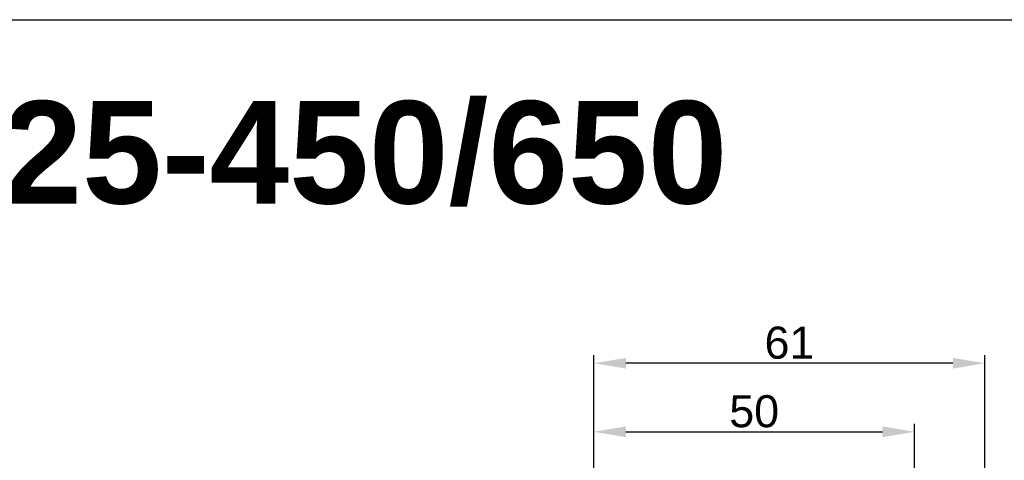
# Model space of a CAD drawing. Header units: millimetres. Extents: x 1690 to 10670, y 1931 to 4673.
# Tile 34 of 48: x 5410 to 5564, y 3528 to 3596. Entities that reach past the tile are written whole.
import ezdxf

# ---------------------------------------------------------------- set-up
doc = ezdxf.new("R2010")
doc.units = ezdxf.units.MM
doc.styles.get("Standard").update_dxf_attribs({"font": 'arial.ttf'})
doc.dimstyles.new('ISO-25', dxfattribs={"dimtxt": 2.5, "dimasz": 2.5, "dimexe": 1.25, "dimexo": 0.625, "dimtad": 1, "dimdec": 0, "dimtxsty": 'Standard', "dimcen": 2.5, "dimadec": 0, "dimazin": 0, "dimtfac": 1, "dimtdec": 0, "dimtmove": 0, "dimatfit": 3, "dimfxl": 0, "dimarcsym": 0})

# ---------------------------------------------------------------- blocks, each defined once
blk = doc.blocks.new('*D61')
at = {"color": 0, "lineweight": -2, "transparency": 16777216}
for p, q in [((5499.54355959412, 3499.803019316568), (5499.54355959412, 3533.350547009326)), ((5549.543560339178, 3499.803019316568), (5549.543560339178, 3533.350547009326)), ((5504.54355959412, 3532.100547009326), (5544.543560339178, 3532.100547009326))]:
    blk.add_line(p, q, dxfattribs=at)
at = {"color": 0, "transparency": 16777216}
for points in [[(5504.54355959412, 3532.933880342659), (5504.54355959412, 3531.267213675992), (5499.54355959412, 3532.100547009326)], [(5544.543560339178, 3532.933880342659), (5544.543560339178, 3531.267213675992), (5549.543560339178, 3532.100547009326)]]:
    blk.add_solid(points, dxfattribs=at)
at = {"layer": 'Defpoints', "color": 0, "transparency": 16777216}
for p in [(5549.543560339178, 3532.100547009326), (5499.54355959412, 3499.178019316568), (5549.543560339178, 3499.178019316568)]:
    blk.add_point(p, dxfattribs=at)
at = {"color": 0, "transparency": 16777216, "insert": (5524.543559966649, 3535.278411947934), "char_height": 5, "attachment_point": 5}
blk.add_mtext('50', dxfattribs=at)
blk = doc.blocks.new('*D76')
at = {"color": 0, "lineweight": -2, "transparency": 16777216}
for p, q in [((5499.54355959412, 3420.303022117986), (5499.54355959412, 3544.056661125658)), ((5560.543560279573, 3411.303011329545), (5560.543560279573, 3544.056661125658)), ((5555.543560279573, 3542.806661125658), (5504.54355959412, 3542.806661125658))]:
    blk.add_line(p, q, dxfattribs=at)
at = {"color": 0, "transparency": 16777216}
for points in [[(5504.54355959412, 3543.639994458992), (5504.54355959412, 3541.973327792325), (5499.54355959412, 3542.806661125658)], [(5555.543560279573, 3543.639994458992), (5555.543560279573, 3541.973327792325), (5560.543560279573, 3542.806661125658)]]:
    blk.add_solid(points, dxfattribs=at)
at = {"layer": 'Defpoints', "color": 0, "transparency": 16777216}
for p in [(5499.54355959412, 3542.806661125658), (5499.54355959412, 3419.678022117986), (5560.543560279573, 3410.678011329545)]:
    blk.add_point(p, dxfattribs=at)
at = {"color": 0, "transparency": 16777216, "insert": (5530.043559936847, 3545.984526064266), "char_height": 5, "attachment_point": 5}
blk.add_mtext('61', dxfattribs=at)

msp = doc.modelspace()

# ---------------------------------------------------------------- linework, layer by layer
at = {"color": 1}
msp.add_lwpolyline([(4807.658535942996, 3596.431267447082), (5712.016726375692, 3596.431267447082), (5712.016726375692, 3010.576274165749), (4807.658535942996, 3010.576274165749)], close=True, dxfattribs=at)

# ---------------------------------------------------------------- texts
at = {"color": 1, "insert": (5354.660340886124, 3583.734368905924), "char_height": 16, "width": 256.4868718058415, "attachment_point": 1}
msp.add_mtext('{\\f@Arial Unicode MS|b1|i0|c204|p34;РФ 625-\\f@Arial Unicode MS|b1|i0|c0|p34;450\\f@Arial Unicode MS|b1|i0|c204|p34;/\\f@Arial Unicode MS|b1|i0|c0|p34;650}', dxfattribs=at)

# ---------------------------------------------------------------- dimensions: what is measured, and where the dimension line sits
for base, p1, p2, picture, middle in [((5499.54355959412, 3542.806661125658), (5560.543560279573, 3410.678011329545), (5499.54355959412, 3419.678022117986), '*D76', (5530.043559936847, 3542.806661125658)), ((5549.543560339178, 3532.100547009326), (5499.54355959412, 3499.178019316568), (5549.543560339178, 3499.178019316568), '*D61', (5524.543559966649, 3532.100547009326))]:
    dim = msp.add_linear_dim(base=base, p1=p1, p2=p2, dimstyle='ISO-25', override={"dimtxt": 5, "dimasz": 5})
    dim.commit()
    dim.dimension.update_dxf_attribs({"geometry": picture, "text_midpoint": middle, "dimtype": 160})

doc.saveas('drawing.dxf')
